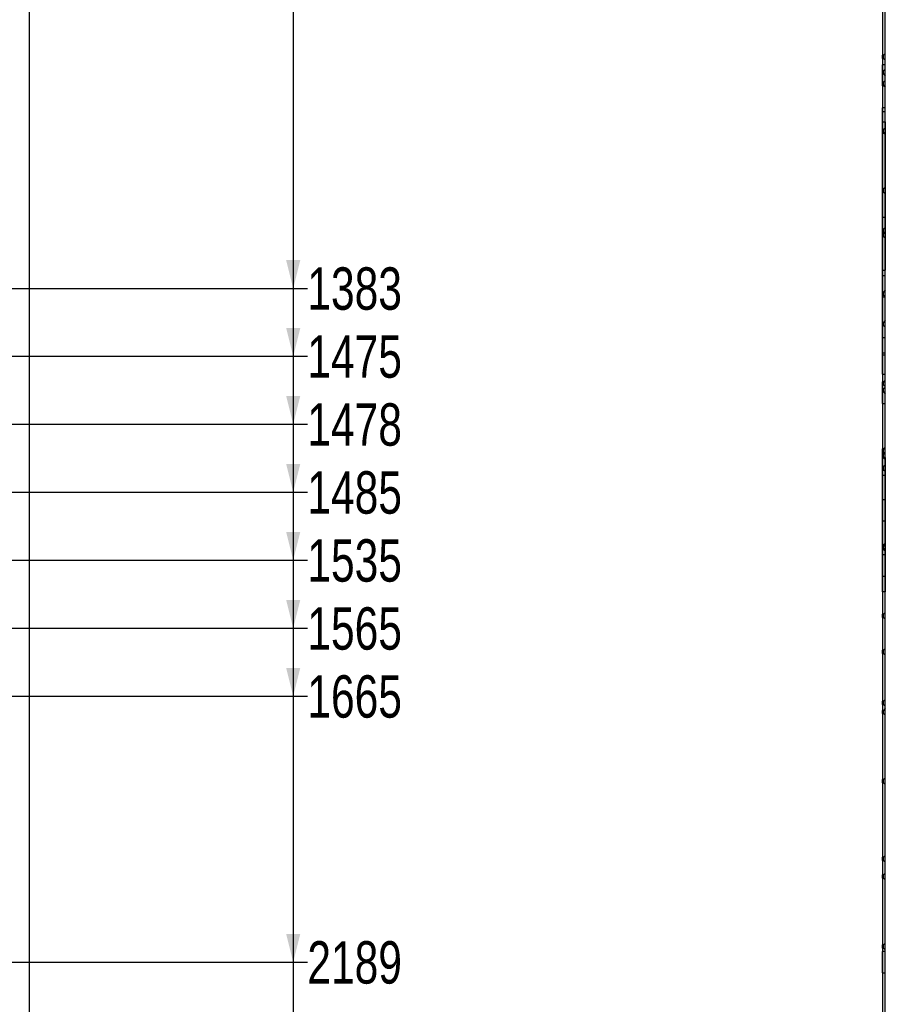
# Model space of a CAD drawing. Header units: millimetres. Extents: x 0 to 841, y 0 to 594.
# Tile 47 of 56: x 548 to 609, y 75 to 144. Entities that reach past the tile are written whole.
import ezdxf

# ---------------------------------------------------------------- set-up
doc = ezdxf.new("R2010")
doc.units = ezdxf.units.MM
doc.layers.add('COTES', color=1, linetype='Continuous')
doc.layers.add('TRAIT-FORT', color=4, linetype='Continuous', lineweight=25)
doc.styles.add('SLDTEXTSTYLE0', font='TXT', dxfattribs={"width": 0.75})
doc.dimstyles.new('SLDDIMSTYLE1', dxfattribs={"dimtxt": 3, "dimasz": 2, "dimexe": 0, "dimexo": 0.0625, "dimgap": 0.75, "dimtad": 0, "dimtih": 1, "dimtoh": 1, "dimdec": 0, "dimlfac": 20, "dimrnd": 1e-09, "dimzin": 12, "dimdsep": 46, "dimtxsty": 'SLDTEXTSTYLE0', "dimsah": 1, "dimcen": 0.09, "dimadec": 0, "dimazin": 3, "dimtfac": 1, "dimtdec": 0, "dimtofl": 0, "dimtmove": 0, "dimatfit": 3, "dimfxl": 1, "dimfrac": 2, "dimtolj": 1, "dimtzin": 12, "dimarcsym": 0})

# ---------------------------------------------------------------- blocks, each defined once
blk = doc.blocks.new('_D_72')
at = {"layer": 'COTES', "color": 1, "transparency": 16777216}
for p, q in [((567.17, 160.48), (567.17, 125.325)), ((457.664, 125.325), (452.664, 117.936)), ((457.664, 125.325), (568.17, 125.325)), ((452.664, 117.936), (432.376, 117.936))]:
    blk.add_line(p, q, dxfattribs=at)
blk.add_solid([(567.17, 125.325), (567.67, 127.325), (566.67, 127.325)], dxfattribs=at)
at = {"layer": 'COTES', "color": 1, "transparency": 16777216, "insert": (568.17, 126.811), "char_height": 3, "attachment_point": 1, "style": 'SLDTEXTSTYLE0'}
blk.add_mtext('1383', dxfattribs=at)
blk = doc.blocks.new('_D_73')
at = {"layer": 'COTES', "color": 1, "transparency": 16777216}
for p, q in [((567.17, 125.325), (567.17, 120.515)), ((459.745, 120.515), (454.745, 113.354)), ((459.745, 120.515), (568.17, 120.515)), ((454.745, 113.354), (451.997, 113.354))]:
    blk.add_line(p, q, dxfattribs=at)
blk.add_solid([(567.17, 120.515), (567.67, 122.515), (566.67, 122.515)], dxfattribs=at)
at = {"layer": 'COTES', "color": 1, "transparency": 16777216, "insert": (568.17, 122.001), "char_height": 3, "attachment_point": 1, "style": 'SLDTEXTSTYLE0'}
blk.add_mtext('1475', dxfattribs=at)
blk = doc.blocks.new('_D_74')
at = {"layer": 'COTES', "color": 1, "transparency": 16777216}
for p, q in [((567.17, 120.515), (567.17, 115.705)), ((499.523, 115.705), (494.523, 113.205)), ((499.523, 115.705), (568.17, 115.705)), ((494.523, 113.205), (455.214, 113.205))]:
    blk.add_line(p, q, dxfattribs=at)
blk.add_solid([(567.17, 115.705), (567.67, 117.705), (566.67, 117.705)], dxfattribs=at)
at = {"layer": 'COTES', "color": 1, "transparency": 16777216, "insert": (568.17, 117.191), "char_height": 3, "attachment_point": 1, "style": 'SLDTEXTSTYLE0'}
blk.add_mtext('1478', dxfattribs=at)
blk = doc.blocks.new('_D_75')
at = {"layer": 'COTES', "color": 1, "transparency": 16777216}
for p, q in [((567.17, 115.705), (567.17, 110.895)), ((457.489, 112.855), (402.805, 112.855)), ((462.489, 110.895), (457.489, 112.855)), ((462.489, 110.895), (568.17, 110.895))]:
    blk.add_line(p, q, dxfattribs=at)
blk.add_solid([(567.17, 110.895), (567.67, 112.895), (566.67, 112.895)], dxfattribs=at)
at = {"layer": 'COTES', "color": 1, "transparency": 16777216, "insert": (568.17, 112.381), "char_height": 3, "attachment_point": 1, "style": 'SLDTEXTSTYLE0'}
blk.add_mtext('1485', dxfattribs=at)
blk = doc.blocks.new('_D_76')
at = {"layer": 'COTES', "color": 1, "transparency": 16777216}
for p, q in [((567.17, 110.895), (567.17, 106.085)), ((458.948, 110.354), (427.997, 110.354)), ((463.948, 106.085), (458.948, 110.354)), ((463.948, 106.085), (568.17, 106.085))]:
    blk.add_line(p, q, dxfattribs=at)
blk.add_solid([(567.17, 106.085), (567.67, 108.085), (566.67, 108.085)], dxfattribs=at)
at = {"layer": 'COTES', "color": 1, "transparency": 16777216, "insert": (568.17, 107.571), "char_height": 3, "attachment_point": 1, "style": 'SLDTEXTSTYLE0'}
blk.add_mtext('1535', dxfattribs=at)
blk = doc.blocks.new('_D_77')
at = {"layer": 'COTES', "color": 1, "transparency": 16777216}
for p, q in [((456.763, 108.854), (451.997, 108.854)), ((461.763, 101.275), (456.763, 108.854)), ((567.17, 106.085), (567.17, 101.275)), ((461.763, 101.275), (568.17, 101.275))]:
    blk.add_line(p, q, dxfattribs=at)
blk.add_solid([(567.17, 101.275), (567.67, 103.275), (566.67, 103.275)], dxfattribs=at)
at = {"layer": 'COTES', "color": 1, "transparency": 16777216, "insert": (568.17, 102.761), "char_height": 3, "attachment_point": 1, "style": 'SLDTEXTSTYLE0'}
blk.add_mtext('1565', dxfattribs=at)
blk = doc.blocks.new('_D_78')
at = {"layer": 'COTES', "color": 1, "transparency": 16777216}
for p, q in [((440.185, 103.854), (427.997, 103.854)), ((445.185, 96.465), (440.185, 103.854)), ((567.17, 101.275), (567.17, 96.465)), ((445.185, 96.465), (568.17, 96.465))]:
    blk.add_line(p, q, dxfattribs=at)
blk.add_solid([(567.17, 96.465), (567.67, 98.465), (566.67, 98.465)], dxfattribs=at)
at = {"layer": 'COTES', "color": 1, "transparency": 16777216, "insert": (568.17, 97.95), "char_height": 3, "attachment_point": 1, "style": 'SLDTEXTSTYLE0'}
blk.add_mtext('1665', dxfattribs=at)
blk = doc.blocks.new('_D_79')
at = {"layer": 'COTES', "color": 1, "transparency": 16777216}
for p, q in [((567.17, 96.465), (567.17, 77.646)), ((440.457, 77.646), (568.17, 77.646))]:
    blk.add_line(p, q, dxfattribs=at)
blk.add_solid([(567.17, 77.646), (567.67, 79.646), (566.67, 79.646)], dxfattribs=at)
at = {"layer": 'COTES', "color": 1, "transparency": 16777216, "insert": (568.17, 79.132), "char_height": 3, "attachment_point": 1, "style": 'SLDTEXTSTYLE0'}
blk.add_mtext('2189', dxfattribs=at)
blk = doc.blocks.new('_D_80')
at = {"layer": 'COTES', "color": 1, "transparency": 16777216}
for p, q in [((567.17, 77.646), (567.17, 69.465)), ((563.17, 69.465), (558.17, 63.854)), ((563.17, 69.465), (568.17, 69.465)), ((558.17, 63.854), (393.497, 63.854))]:
    blk.add_line(p, q, dxfattribs=at)
blk.add_solid([(567.17, 69.465), (567.67, 71.465), (566.67, 71.465)], dxfattribs=at)
at = {"layer": 'COTES', "color": 1, "transparency": 16777216, "insert": (568.17, 70.951), "char_height": 3, "attachment_point": 1, "style": 'SLDTEXTSTYLE0'}
blk.add_mtext('2465', dxfattribs=at)
blk = doc.blocks.new('_D_81')
at = {"layer": 'COTES', "color": 1, "transparency": 16777216}
for p, q in [((567.17, 69.465), (567.17, 61.69)), ((483.33, 61.69), (478.33, 56.854)), ((483.33, 61.69), (568.17, 61.69)), ((478.33, 56.854), (374.247, 56.854))]:
    blk.add_line(p, q, dxfattribs=at)
blk.add_solid([(567.17, 61.69), (567.67, 63.69), (566.67, 63.69)], dxfattribs=at)
at = {"layer": 'COTES', "color": 1, "transparency": 16777216, "insert": (568.17, 63.176), "char_height": 3, "attachment_point": 1, "style": 'SLDTEXTSTYLE0'}
blk.add_mtext('2605', dxfattribs=at)
blk = doc.blocks.new('_D_82')
at = {"layer": 'COTES', "color": 1, "transparency": 16777216}
for p, q in [((567.17, 61.69), (567.17, 55.034)), ((558.17, 56.692), (496.33, 56.692)), ((563.17, 55.034), (558.17, 56.692)), ((563.17, 55.034), (568.17, 55.034))]:
    blk.add_line(p, q, dxfattribs=at)
blk.add_solid([(567.17, 55.034), (567.67, 57.034), (566.67, 57.034)], dxfattribs=at)
at = {"layer": 'COTES', "color": 1, "transparency": 16777216, "insert": (568.17, 56.52), "char_height": 3, "attachment_point": 1, "style": 'SLDTEXTSTYLE0'}
blk.add_mtext('2608', dxfattribs=at)
blk = doc.blocks.new('_D_83')
at = {"layer": 'COTES', "color": 1, "transparency": 16777216}
for p, q in [((567.17, 55.034), (567.17, 50.224)), ((563.17, 50.224), (558.17, 50.054)), ((563.17, 50.224), (568.17, 50.224)), ((558.17, 50.054), (374.247, 50.054))]:
    blk.add_line(p, q, dxfattribs=at)
blk.add_solid([(567.17, 50.224), (567.67, 52.224), (566.67, 52.224)], dxfattribs=at)
at = {"layer": 'COTES', "color": 1, "transparency": 16777216, "insert": (568.17, 51.71), "char_height": 3, "attachment_point": 1, "style": 'SLDTEXTSTYLE0'}
blk.add_mtext('2741', dxfattribs=at)
blk = doc.blocks.new('_D_84')
at = {"layer": 'COTES', "color": 1, "transparency": 16777216}
for p, q in [((567.17, 50.224), (567.17, 45.414)), ((563.17, 45.414), (558.17, 44.383)), ((563.17, 45.414), (568.17, 45.414)), ((558.17, 44.383), (514.96, 44.383))]:
    blk.add_line(p, q, dxfattribs=at)
blk.add_solid([(567.17, 45.414), (567.67, 47.414), (566.67, 47.414)], dxfattribs=at)
at = {"layer": 'COTES', "color": 1, "transparency": 16777216, "insert": (568.17, 46.9), "char_height": 3, "attachment_point": 1, "style": 'SLDTEXTSTYLE0'}
blk.add_mtext('2854', dxfattribs=at)
blk = doc.blocks.new('_D_85')
at = {"layer": 'COTES', "color": 1, "transparency": 16777216}
for p, q in [((567.17, 45.414), (567.17, 40.604)), ((549.497, 40.604), (568.17, 40.604))]:
    blk.add_line(p, q, dxfattribs=at)
blk.add_solid([(567.17, 40.604), (567.67, 42.604), (566.67, 42.604)], dxfattribs=at)
at = {"layer": 'COTES', "color": 1, "transparency": 16777216, "insert": (568.17, 42.09), "char_height": 3, "attachment_point": 1, "style": 'SLDTEXTSTYLE0'}
blk.add_mtext('2930', dxfattribs=at)

msp = doc.modelspace()

# ---------------------------------------------------------------- linework, layer by layer
at = {"layer": 'TRAIT-FORT', "color": 4, "linetype": 'Continuous', "lineweight": 25}
for p, q in [((548.49675, 187.10392), (548.49675, 40.60392)), ((608.86375, 187.10392), (608.86375, 40.60392)), ((609.06375, 40.60392), (609.06375, 187.10392)), ((608.94125, 141.81642), (608.86375, 141.81642)), ((608.94125, 141.81642), (608.86375, 141.81642)), ((608.86375, 141.59142), (608.86375, 141.81642)), ((608.86375, 141.59142), (608.86375, 141.81642)), ((608.86375, 141.59142), (608.94125, 141.59142)), ((608.86375, 141.59142), (608.94125, 141.59142)), ((609.06375, 141.93892), (608.94125, 141.81642)), ((609.06375, 141.93892), (608.94125, 141.81642)), ((608.94125, 141.59142), (608.94125, 141.81642)), ((608.94125, 141.59142), (608.94125, 141.81642)), ((608.94125, 141.59142), (609.06375, 141.46892)), ((608.94125, 141.59142), (609.06375, 141.46892)), ((609.06375, 141.47131), (609.06375, 141.93652)), ((609.06375, 141.47131), (609.06375, 141.93652)), ((609.06375, 141.14367), (608.86375, 141.14367)), ((608.86375, 139.64422), (608.86375, 141.14312)), ((609.06375, 140.83892), (608.94125, 140.71642)), ((609.06375, 140.83892), (608.94125, 140.71642)), ((609.06375, 140.83892), (608.94125, 140.71642)), ((609.06375, 140.83892), (608.94125, 140.71642)), ((609.06375, 139.64422), (609.06375, 141.14312)), ((609.06375, 140.37131), (609.06375, 140.83652)), ((609.06375, 140.37131), (609.06375, 140.83652)), ((609.06375, 140.37131), (609.06375, 140.83652)), ((609.06375, 140.37131), (609.06375, 140.83652)), ((608.94125, 140.71642), (608.86375, 140.71642)), ((608.94125, 140.71642), (608.86375, 140.71642)), ((608.94125, 140.71642), (608.86375, 140.71642)), ((608.94125, 140.71642), (608.86375, 140.71642)), ((608.86375, 140.49142), (608.86375, 140.71642)), ((608.86375, 140.49142), (608.86375, 140.71642)), ((608.86375, 140.49142), (608.86375, 140.71642)), ((608.86375, 140.49142), (608.86375, 140.71642)), ((608.86375, 140.49142), (608.94125, 140.49142)), ((608.86375, 140.49142), (608.94125, 140.49142)), ((608.86375, 140.49142), (608.94125, 140.49142)), ((608.86375, 140.49142), (608.94125, 140.49142)), ((608.94125, 140.49142), (608.94125, 140.71642)), ((608.94125, 140.49142), (608.94125, 140.71642)), ((608.94125, 140.49142), (608.94125, 140.71642)), ((608.94125, 140.49142), (608.94125, 140.71642)), ((608.94125, 140.49142), (609.06375, 140.36892)), ((608.94125, 140.49142), (609.06375, 140.36892)), ((608.94125, 140.49142), (609.06375, 140.36892)), ((608.94125, 140.49142), (609.06375, 140.36892)), ((609.06375, 140.03892), (608.94125, 139.91642)), ((609.06375, 140.03892), (608.94125, 139.91642)), ((609.06375, 140.03892), (608.94125, 139.91642)), ((609.06375, 140.03892), (608.94125, 139.91642)), ((609.06375, 139.57131), (609.06375, 140.03652)), ((609.06375, 139.57131), (609.06375, 140.03652)), ((609.06375, 139.57131), (609.06375, 140.03652)), ((609.06375, 139.57131), (609.06375, 140.03652)), ((608.94125, 139.91642), (608.86375, 139.91642)), ((608.94125, 139.91642), (608.86375, 139.91642)), ((608.94125, 139.91642), (608.86375, 139.91642)), ((608.94125, 139.91642), (608.86375, 139.91642)), ((608.86375, 139.69142), (608.86375, 139.91642)), ((608.86375, 139.69142), (608.86375, 139.91642)), ((608.86375, 139.69142), (608.86375, 139.91642)), ((608.86375, 139.69142), (608.86375, 139.91642)), ((608.86375, 139.69142), (608.94125, 139.69142)), ((608.86375, 139.69142), (608.94125, 139.69142)), ((608.86375, 139.69142), (608.94125, 139.69142)), ((608.86375, 139.69142), (608.94125, 139.69142)), ((608.86375, 139.64367), (609.06375, 139.64367)), ((608.94125, 139.69142), (608.94125, 139.91642)), ((608.94125, 139.69142), (608.94125, 139.91642)), ((608.94125, 139.69142), (608.94125, 139.91642)), ((608.94125, 139.69142), (608.94125, 139.91642)), ((608.94125, 139.69142), (609.06375, 139.56892)), ((608.94125, 139.69142), (609.06375, 139.56892)), ((608.94125, 139.69142), (609.06375, 139.56892)), ((608.94125, 139.69142), (609.06375, 139.56892)), ((608.86375, 120.60392), (608.86375, 138.10392)), ((609.06375, 138.10392), (608.86375, 138.10392)), ((609.06375, 120.60392), (609.06375, 138.10392)), ((609.06375, 137.80862), (608.86375, 137.80862)), ((608.86375, 136.30917), (608.86375, 137.80807)), ((609.06375, 136.30917), (609.06375, 137.80807)), ((608.86375, 137.10392), (608.86375, 126.60392)), ((608.86375, 137.10392), (609.06375, 137.10392)), ((608.94125, 136.56642), (608.86375, 136.56642)), ((608.94125, 136.56642), (608.86375, 136.56642)), ((608.94125, 136.56642), (608.86375, 136.56642)), ((608.94125, 136.56642), (608.86375, 136.56642)), ((608.86375, 136.34142), (608.86375, 136.56642)), ((608.86375, 136.34142), (608.86375, 136.56642)), ((608.86375, 136.34142), (608.86375, 136.56642)), ((608.86375, 136.34142), (608.86375, 136.56642)), ((609.06375, 136.68892), (608.94125, 136.56642)), ((609.06375, 136.68892), (608.94125, 136.56642)), ((609.06375, 136.68892), (608.94125, 136.56642)), ((609.06375, 136.68892), (608.94125, 136.56642)), ((608.94125, 136.34142), (608.94125, 136.56642)), ((608.94125, 136.34142), (608.94125, 136.56642)), ((608.94125, 136.34142), (608.94125, 136.56642)), ((608.94125, 136.34142), (608.94125, 136.56642)), ((609.06375, 137.10392), (609.06375, 126.60392)), ((609.06375, 136.22131), (609.06375, 136.68652)), ((609.06375, 136.22131), (609.06375, 136.68652)), ((609.06375, 136.22131), (609.06375, 136.68652)), ((609.06375, 136.22131), (609.06375, 136.68652)), ((608.86375, 136.34142), (608.94125, 136.34142)), ((608.86375, 136.34142), (608.94125, 136.34142)), ((608.86375, 136.34142), (608.94125, 136.34142)), ((608.86375, 136.34142), (608.94125, 136.34142)), ((608.86375, 136.30862), (609.06375, 136.30862)), ((608.94125, 136.34142), (609.06375, 136.21892)), ((608.94125, 136.34142), (609.06375, 136.21892)), ((608.94125, 136.34142), (609.06375, 136.21892)), ((608.94125, 136.34142), (609.06375, 136.21892)), ((609.06375, 132.48892), (608.94125, 132.36642)), ((609.06375, 132.48892), (608.94125, 132.36642)), ((609.06375, 132.02131), (609.06375, 132.48652)), ((609.06375, 132.02131), (609.06375, 132.48652)), ((608.94125, 132.36642), (608.86375, 132.36642)), ((608.94125, 132.36642), (608.86375, 132.36642)), ((608.86375, 132.14142), (608.86375, 132.36642)), ((608.86375, 132.14142), (608.86375, 132.36642)), ((608.86375, 132.14142), (608.94125, 132.14142)), ((608.86375, 132.14142), (608.94125, 132.14142)), ((608.94125, 132.14142), (608.94125, 132.36642)), ((608.94125, 132.14142), (608.94125, 132.36642)), ((608.94125, 132.14142), (609.06375, 132.01892)), ((608.94125, 132.14142), (609.06375, 132.01892)), ((608.86375, 130.35392), (608.86375, 121.85392)), ((608.86375, 130.35392), (609.06375, 130.35392)), ((609.06375, 121.85392), (609.06375, 130.35392)), ((609.06375, 129.63892), (608.94125, 129.51642)), ((609.06375, 129.63892), (608.94125, 129.51642)), ((609.06375, 129.63892), (608.94125, 129.51642)), ((609.06375, 129.63892), (608.94125, 129.51642)), ((609.06375, 129.17131), (609.06375, 129.63652)), ((609.06375, 129.17131), (609.06375, 129.63652)), ((609.06375, 129.17131), (609.06375, 129.63652)), ((609.06375, 129.17131), (609.06375, 129.63652)), ((608.94125, 129.51642), (608.86375, 129.51642)), ((608.94125, 129.51642), (608.86375, 129.51642)), ((608.94125, 129.51642), (608.86375, 129.51642)), ((608.94125, 129.51642), (608.86375, 129.51642)), ((608.86375, 129.29142), (608.86375, 129.51642)), ((608.86375, 129.29142), (608.86375, 129.51642)), ((608.86375, 129.29142), (608.86375, 129.51642)), ((608.86375, 129.29142), (608.86375, 129.51642)), ((608.86375, 129.29142), (608.94125, 129.29142)), ((608.86375, 129.29142), (608.94125, 129.29142)), ((608.86375, 129.29142), (608.94125, 129.29142)), ((608.86375, 129.29142), (608.94125, 129.29142)), ((608.94125, 129.21642), (608.86375, 129.21642)), ((608.94125, 129.21642), (608.86375, 129.21642)), ((608.86375, 128.99142), (608.86375, 129.21642)), ((608.86375, 128.99142), (608.86375, 129.21642)), ((608.86375, 128.99142), (608.94125, 128.99142)), ((608.86375, 128.99142), (608.94125, 128.99142)), ((608.94125, 129.29142), (608.94125, 129.51642)), ((608.94125, 129.29142), (608.94125, 129.51642)), ((608.94125, 129.29142), (608.94125, 129.51642)), ((608.94125, 129.29142), (608.94125, 129.51642)), ((609.06375, 129.33892), (608.94125, 129.21642)), ((609.06375, 129.33892), (608.94125, 129.21642)), ((608.94125, 129.29142), (609.06375, 129.16892)), ((608.94125, 129.29142), (609.06375, 129.16892)), ((608.94125, 129.29142), (609.06375, 129.16892)), ((608.94125, 129.29142), (609.06375, 129.16892)), ((608.94125, 128.99142), (608.94125, 129.21642)), ((608.94125, 128.99142), (608.94125, 129.21642)), ((608.94125, 128.99142), (609.06375, 128.86892)), ((608.94125, 128.99142), (609.06375, 128.86892)), ((609.06375, 128.87131), (609.06375, 129.33652)), ((609.06375, 128.87131), (609.06375, 129.33652)), ((608.86375, 126.60392), (609.06375, 126.60392)), ((609.06375, 126.22004), (608.86375, 126.22004)), ((608.86375, 124.7206), (608.86375, 126.21949)), ((609.06375, 124.7206), (609.06375, 126.21949)), ((608.94125, 125.06642), (608.86375, 125.06642)), ((608.94125, 125.06642), (608.86375, 125.06642)), ((608.94125, 125.06642), (608.86375, 125.06642)), ((608.94125, 125.06642), (608.86375, 125.06642)), ((608.86375, 124.84142), (608.86375, 125.06642)), ((608.86375, 124.84142), (608.86375, 125.06642)), ((608.86375, 124.84142), (608.86375, 125.06642)), ((608.86375, 124.84142), (608.86375, 125.06642)), ((608.86375, 124.84142), (608.94125, 124.84142)), ((608.86375, 124.84142), (608.94125, 124.84142)), ((608.86375, 124.84142), (608.94125, 124.84142)), ((608.86375, 124.84142), (608.94125, 124.84142)), ((608.86375, 124.72004), (609.06375, 124.72004)), ((609.06375, 125.18892), (608.94125, 125.06642)), ((609.06375, 125.18892), (608.94125, 125.06642)), ((609.06375, 125.18892), (608.94125, 125.06642)), ((609.06375, 125.18892), (608.94125, 125.06642)), ((608.94125, 124.84142), (608.94125, 125.06642)), ((608.94125, 124.84142), (608.94125, 125.06642)), ((608.94125, 124.84142), (608.94125, 125.06642)), ((608.94125, 124.84142), (608.94125, 125.06642)), ((608.94125, 124.84142), (609.06375, 124.71892)), ((608.94125, 124.84142), (609.06375, 124.71892)), ((608.94125, 124.84142), (609.06375, 124.71892)), ((608.94125, 124.84142), (609.06375, 124.71892)), ((609.06375, 124.72131), (609.06375, 125.18652)), ((609.06375, 124.72131), (609.06375, 125.18652)), ((609.06375, 124.72131), (609.06375, 125.18652)), ((609.06375, 124.72131), (609.06375, 125.18652)), ((608.94125, 122.91642), (608.86375, 122.91642)), ((608.94125, 122.91642), (608.86375, 122.91642)), ((608.86375, 122.69142), (608.86375, 122.91642)), ((608.86375, 122.69142), (608.86375, 122.91642)), ((608.86375, 122.69142), (608.94125, 122.69142)), ((608.86375, 122.69142), (608.94125, 122.69142)), ((609.06375, 123.03892), (608.94125, 122.91642)), ((609.06375, 123.03892), (608.94125, 122.91642)), ((608.94125, 122.69142), (608.94125, 122.91642)), ((608.94125, 122.69142), (608.94125, 122.91642)), ((608.94125, 122.69142), (609.06375, 122.56892)), ((608.94125, 122.69142), (609.06375, 122.56892)), ((609.06375, 122.57131), (609.06375, 123.03652)), ((609.06375, 122.57131), (609.06375, 123.03652)), ((608.86375, 121.85392), (609.06375, 121.85392)), ((609.06375, 120.74831), (608.86375, 120.74831)), ((609.06375, 120.74831), (608.86375, 120.74831)), ((608.86375, 119.24886), (608.86375, 120.74776)), ((608.86375, 119.24886), (608.86375, 120.74776)), ((609.06375, 120.60392), (608.86375, 120.60392)), ((609.06375, 119.24886), (609.06375, 120.74776)), ((609.06375, 119.24886), (609.06375, 120.74776)), ((608.86375, 119.24831), (609.06375, 119.24831)), ((608.86375, 119.24831), (609.06375, 119.24831)), ((608.94125, 118.71642), (608.86375, 118.71642)), ((608.94125, 118.71642), (608.86375, 118.71642)), ((608.86375, 118.49142), (608.86375, 118.71642)), ((608.86375, 118.49142), (608.86375, 118.71642)), ((609.06375, 118.6859), (608.86375, 118.6859)), ((609.06375, 118.6859), (608.86375, 118.6859)), ((608.86375, 117.18645), (608.86375, 118.68535)), ((608.86375, 117.18645), (608.86375, 118.68535)), ((608.86375, 118.49142), (608.94125, 118.49142)), ((608.86375, 118.49142), (608.94125, 118.49142)), ((609.06375, 118.83892), (608.94125, 118.71642)), ((609.06375, 118.83892), (608.94125, 118.71642)), ((608.94125, 118.49142), (608.94125, 118.71642)), ((608.94125, 118.49142), (608.94125, 118.71642)), ((608.94125, 118.49142), (609.06375, 118.36892)), ((608.94125, 118.49142), (609.06375, 118.36892)), ((609.06375, 118.37131), (609.06375, 118.83652)), ((609.06375, 118.37131), (609.06375, 118.83652)), ((609.06375, 117.18645), (609.06375, 118.68535)), ((609.06375, 117.18645), (609.06375, 118.68535)), ((608.94125, 118.21642), (608.86375, 118.21642)), ((608.94125, 118.21642), (608.86375, 118.21642)), ((608.94125, 118.21642), (608.86375, 118.21642)), ((608.94125, 118.21642), (608.86375, 118.21642)), ((608.94125, 118.21642), (608.86375, 118.21642)), ((608.94125, 118.21642), (608.86375, 118.21642)), ((608.94125, 118.21642), (608.86375, 118.21642)), ((608.86375, 117.99142), (608.86375, 118.21642)), ((608.86375, 117.99142), (608.86375, 118.21642)), ((608.86375, 117.99142), (608.86375, 118.21642)), ((608.86375, 117.99142), (608.86375, 118.21642)), ((608.86375, 117.99142), (608.86375, 118.21642)), ((608.86375, 117.99142), (608.86375, 118.21642)), ((608.86375, 117.99142), (608.86375, 118.21642)), ((608.86375, 117.99142), (608.94125, 117.99142)), ((608.86375, 117.99142), (608.94125, 117.99142)), ((608.86375, 117.99142), (608.94125, 117.99142)), ((608.86375, 117.99142), (608.94125, 117.99142)), ((608.86375, 117.99142), (608.94125, 117.99142)), ((608.86375, 117.99142), (608.94125, 117.99142)), ((608.86375, 117.99142), (608.94125, 117.99142)), ((609.06375, 118.33892), (608.94125, 118.21642)), ((609.06375, 118.33892), (608.94125, 118.21642)), ((609.06375, 118.33892), (608.94125, 118.21642)), ((609.06375, 118.33892), (608.94125, 118.21642)), ((609.06375, 118.33892), (608.94125, 118.21642)), ((609.06375, 118.33892), (608.94125, 118.21642)), ((609.06375, 118.33892), (608.94125, 118.21642)), ((608.94125, 117.99142), (608.94125, 118.21642)), ((608.94125, 117.99142), (608.94125, 118.21642)), ((608.94125, 117.99142), (608.94125, 118.21642)), ((608.94125, 117.99142), (608.94125, 118.21642)), ((608.94125, 117.99142), (608.94125, 118.21642)), ((608.94125, 117.99142), (608.94125, 118.21642)), ((608.94125, 117.99142), (608.94125, 118.21642)), ((608.94125, 117.99142), (609.06375, 117.86892)), ((608.94125, 117.99142), (609.06375, 117.86892)), ((608.94125, 117.99142), (609.06375, 117.86892)), ((608.94125, 117.99142), (609.06375, 117.86892)), ((608.94125, 117.99142), (609.06375, 117.86892)), ((608.94125, 117.99142), (609.06375, 117.86892)), ((608.94125, 117.99142), (609.06375, 117.86892)), ((609.06375, 117.87131), (609.06375, 118.33652)), ((609.06375, 117.87131), (609.06375, 118.33652)), ((609.06375, 117.87131), (609.06375, 118.33652)), ((609.06375, 117.87131), (609.06375, 118.33652)), ((609.06375, 117.87131), (609.06375, 118.33652)), ((609.06375, 117.87131), (609.06375, 118.33652)), ((609.06375, 117.87131), (609.06375, 118.33652)), ((608.86375, 117.1859), (609.06375, 117.1859)), ((608.86375, 117.1859), (609.06375, 117.1859)), ((608.94125, 113.96642), (608.86375, 113.96642)), ((608.86375, 113.74142), (608.86375, 113.96642)), ((609.06375, 113.95532), (608.86375, 113.95532)), ((609.06375, 113.95532), (608.86375, 113.95532)), ((608.86375, 112.45587), (608.86375, 113.95477)), ((608.86375, 112.45587), (608.86375, 113.95477)), ((608.86375, 113.74142), (608.94125, 113.74142)), ((609.06375, 113.60479), (608.86375, 113.60479)), ((609.06375, 113.60479), (608.86375, 113.60479)), ((609.06375, 113.60479), (608.86375, 113.60479)), ((609.06375, 113.60479), (608.86375, 113.60479)), ((609.06375, 113.60479), (608.86375, 113.60479)), ((609.06375, 113.60479), (608.86375, 113.60479)), ((608.86375, 112.10534), (608.86375, 113.60424)), ((608.86375, 112.10534), (608.86375, 113.60424)), ((608.86375, 112.10534), (608.86375, 113.60424)), ((608.86375, 112.10534), (608.86375, 113.60424)), ((608.86375, 112.10534), (608.86375, 113.60424)), ((608.86375, 112.10534), (608.86375, 113.60424)), ((608.94125, 113.56642), (608.86375, 113.56642)), ((608.94125, 113.56642), (608.86375, 113.56642)), ((608.94125, 113.56642), (608.86375, 113.56642)), ((608.94125, 113.56642), (608.86375, 113.56642)), ((608.94125, 113.56642), (608.86375, 113.56642)), ((608.94125, 113.56642), (608.86375, 113.56642)), ((608.94125, 113.56642), (608.86375, 113.56642)), ((608.94125, 113.56642), (608.86375, 113.56642)), ((608.94125, 113.56642), (608.86375, 113.56642)), ((608.94125, 113.56642), (608.86375, 113.56642)), ((608.86375, 113.34142), (608.86375, 113.56642)), ((608.86375, 113.34142), (608.86375, 113.56642)), ((608.86375, 113.34142), (608.86375, 113.56642)), ((608.86375, 113.34142), (608.86375, 113.56642)), ((608.86375, 113.34142), (608.86375, 113.56642)), ((608.86375, 113.34142), (608.86375, 113.56642)), ((608.86375, 113.34142), (608.86375, 113.56642)), ((608.86375, 113.34142), (608.86375, 113.56642)), ((608.86375, 113.34142), (608.86375, 113.56642)), ((608.86375, 113.34142), (608.86375, 113.56642)), ((609.06375, 114.08892), (608.94125, 113.96642)), ((608.94125, 113.74142), (608.94125, 113.96642)), ((608.94125, 113.74142), (609.06375, 113.61892)), ((609.06375, 113.68892), (608.94125, 113.56642)), ((609.06375, 113.68892), (608.94125, 113.56642)), ((609.06375, 113.68892), (608.94125, 113.56642)), ((609.06375, 113.68892), (608.94125, 113.56642)), ((609.06375, 113.68892), (608.94125, 113.56642)), ((609.06375, 113.68892), (608.94125, 113.56642)), ((609.06375, 113.68892), (608.94125, 113.56642)), ((609.06375, 113.68892), (608.94125, 113.56642)), ((609.06375, 113.68892), (608.94125, 113.56642)), ((609.06375, 113.68892), (608.94125, 113.56642)), ((608.94125, 113.34142), (608.94125, 113.56642)), ((608.94125, 113.34142), (608.94125, 113.56642)), ((608.94125, 113.34142), (608.94125, 113.56642)), ((608.94125, 113.34142), (608.94125, 113.56642)), ((608.94125, 113.34142), (608.94125, 113.56642)), ((608.94125, 113.34142), (608.94125, 113.56642)), ((608.94125, 113.34142), (608.94125, 113.56642)), ((608.94125, 113.34142), (608.94125, 113.56642)), ((608.94125, 113.34142), (608.94125, 113.56642)), ((608.94125, 113.34142), (608.94125, 113.56642)), ((609.06375, 113.62131), (609.06375, 114.08652)), ((609.06375, 112.45587), (609.06375, 113.95477)), ((609.06375, 112.45587), (609.06375, 113.95477)), ((609.06375, 113.22131), (609.06375, 113.68652)), ((609.06375, 113.22131), (609.06375, 113.68652)), ((609.06375, 113.22131), (609.06375, 113.68652)), ((609.06375, 113.22131), (609.06375, 113.68652)), ((609.06375, 113.22131), (609.06375, 113.68652)), ((609.06375, 113.22131), (609.06375, 113.68652)), ((609.06375, 113.22131), (609.06375, 113.68652)), ((609.06375, 113.22131), (609.06375, 113.68652)), ((609.06375, 113.22131), (609.06375, 113.68652)), ((609.06375, 113.22131), (609.06375, 113.68652)), ((609.06375, 112.10534), (609.06375, 113.60424)), ((609.06375, 112.10534), (609.06375, 113.60424)), ((609.06375, 112.10534), (609.06375, 113.60424)), ((609.06375, 112.10534), (609.06375, 113.60424)), ((609.06375, 112.10534), (609.06375, 113.60424)), ((609.06375, 112.10534), (609.06375, 113.60424)), ((609.06375, 113.35392), (608.86375, 113.35392)), ((608.86375, 108.85392), (608.86375, 113.35392)), ((608.86375, 113.34142), (608.94125, 113.34142)), ((608.86375, 113.34142), (608.94125, 113.34142)), ((608.86375, 113.34142), (608.94125, 113.34142)), ((608.86375, 113.34142), (608.94125, 113.34142)), ((608.86375, 113.34142), (608.94125, 113.34142)), ((608.86375, 113.34142), (608.94125, 113.34142)), ((608.86375, 113.34142), (608.94125, 113.34142)), ((608.86375, 113.34142), (608.94125, 113.34142)), ((608.86375, 113.34142), (608.94125, 113.34142)), ((608.86375, 113.34142), (608.94125, 113.34142)), ((608.94125, 113.34142), (609.06375, 113.21892)), ((608.94125, 113.34142), (609.06375, 113.21892)), ((608.94125, 113.34142), (609.06375, 113.21892)), ((608.94125, 113.34142), (609.06375, 113.21892)), ((608.94125, 113.34142), (609.06375, 113.21892)), ((608.94125, 113.34142), (609.06375, 113.21892)), ((608.94125, 113.34142), (609.06375, 113.21892)), ((608.94125, 113.34142), (609.06375, 113.21892)), ((608.94125, 113.34142), (609.06375, 113.21892)), ((608.94125, 113.34142), (609.06375, 113.21892)), ((609.06375, 113.35392), (609.06375, 108.85392)), ((608.94125, 112.71642), (608.86375, 112.71642)), ((608.94125, 112.71642), (608.86375, 112.71642)), ((608.94125, 112.71642), (608.86375, 112.71642)), ((608.94125, 112.71642), (608.86375, 112.71642)), ((608.86375, 112.49142), (608.86375, 112.71642)), ((608.86375, 112.49142), (608.86375, 112.71642)), ((608.86375, 112.49142), (608.86375, 112.71642)), ((608.86375, 112.49142), (608.86375, 112.71642)), ((608.86375, 112.49142), (608.94125, 112.49142)), ((608.86375, 112.49142), (608.94125, 112.49142)), ((608.86375, 112.49142), (608.94125, 112.49142)), ((608.86375, 112.49142), (608.94125, 112.49142)), ((608.86375, 112.45532), (609.06375, 112.45532)), ((608.86375, 112.45532), (609.06375, 112.45532)), ((609.06375, 112.83892), (608.94125, 112.71642)), ((609.06375, 112.83892), (608.94125, 112.71642)), ((609.06375, 112.83892), (608.94125, 112.71642)), ((609.06375, 112.83892), (608.94125, 112.71642)), ((608.94125, 112.49142), (608.94125, 112.71642)), ((608.94125, 112.49142), (608.94125, 112.71642)), ((608.94125, 112.49142), (608.94125, 112.71642)), ((608.94125, 112.49142), (608.94125, 112.71642)), ((608.94125, 112.49142), (609.06375, 112.36892)), ((608.94125, 112.49142), (609.06375, 112.36892)), ((608.94125, 112.49142), (609.06375, 112.36892)), ((608.94125, 112.49142), (609.06375, 112.36892)), ((609.06375, 112.37131), (609.06375, 112.83652)), ((609.06375, 112.37131), (609.06375, 112.83652)), ((609.06375, 112.37131), (609.06375, 112.83652)), ((609.06375, 112.37131), (609.06375, 112.83652)), ((608.86375, 112.10479), (609.06375, 112.10479)), ((608.86375, 112.10479), (609.06375, 112.10479)), ((608.86375, 112.10479), (609.06375, 112.10479)), ((608.86375, 112.10479), (609.06375, 112.10479)), ((608.86375, 112.10479), (609.06375, 112.10479)), ((608.86375, 112.10479), (609.06375, 112.10479)), ((609.06375, 110.35392), (608.86375, 110.35392)), ((608.86375, 103.85392), (608.86375, 110.35392)), ((609.06375, 110.35392), (609.06375, 103.85392)), ((609.06375, 108.85392), (608.86375, 108.85392)), ((609.06375, 107.28892), (608.94125, 107.16642)), ((609.06375, 107.28892), (608.94125, 107.16642)), ((609.06375, 107.28892), (608.94125, 107.16642)), ((609.06375, 107.28892), (608.94125, 107.16642)), ((609.06375, 106.82131), (609.06375, 107.28652)), ((609.06375, 106.82131), (609.06375, 107.28652)), ((609.06375, 106.82131), (609.06375, 107.28652)), ((609.06375, 106.82131), (609.06375, 107.28652)), ((608.94125, 107.16642), (608.86375, 107.16642)), ((608.94125, 107.16642), (608.86375, 107.16642)), ((608.94125, 107.16642), (608.86375, 107.16642)), ((608.94125, 107.16642), (608.86375, 107.16642)), ((608.86375, 106.94142), (608.86375, 107.16642)), ((608.86375, 106.94142), (608.86375, 107.16642)), ((608.86375, 106.94142), (608.86375, 107.16642)), ((608.86375, 106.94142), (608.86375, 107.16642)), ((608.94125, 107.06642), (608.86375, 107.06642)), ((608.94125, 107.06642), (608.86375, 107.06642)), ((608.86375, 106.84142), (608.86375, 107.06642)), ((608.86375, 106.84142), (608.86375, 107.06642)), ((608.86375, 106.94142), (608.94125, 106.94142)), ((608.86375, 106.94142), (608.94125, 106.94142)), ((608.86375, 106.94142), (608.94125, 106.94142)), ((608.86375, 106.94142), (608.94125, 106.94142)), ((608.86375, 106.84142), (608.94125, 106.84142)), ((608.86375, 106.84142), (608.94125, 106.84142)), ((609.06375, 107.18892), (608.94125, 107.06642)), ((609.06375, 107.18892), (608.94125, 107.06642)), ((608.94125, 106.94142), (608.94125, 107.16642)), ((608.94125, 106.94142), (608.94125, 107.16642)), ((608.94125, 106.94142), (608.94125, 107.16642)), ((608.94125, 106.94142), (608.94125, 107.16642)), ((608.94125, 106.84142), (608.94125, 107.06642)), ((608.94125, 106.84142), (608.94125, 107.06642)), ((608.94125, 106.94142), (609.06375, 106.81892)), ((608.94125, 106.94142), (609.06375, 106.81892)), ((608.94125, 106.94142), (609.06375, 106.81892)), ((608.94125, 106.94142), (609.06375, 106.81892)), ((608.94125, 106.84142), (609.06375, 106.71892)), ((608.94125, 106.84142), (609.06375, 106.71892)), ((609.06375, 106.72131), (609.06375, 107.18652)), ((609.06375, 106.72131), (609.06375, 107.18652)), ((609.06375, 106.46128), (608.86375, 106.46128)), ((609.06375, 106.46128), (608.86375, 106.46128)), ((608.86375, 104.96183), (608.86375, 106.46073)), ((608.86375, 104.96183), (608.86375, 106.46073)), ((609.06375, 104.96183), (609.06375, 106.46073)), ((609.06375, 104.96183), (609.06375, 106.46073)), ((608.86375, 104.96128), (609.06375, 104.96128)), ((608.86375, 104.96128), (609.06375, 104.96128)), ((609.06375, 103.85392), (608.86375, 103.85392)), ((608.94125, 102.26642), (608.86375, 102.26642)), ((608.94125, 102.26642), (608.86375, 102.26642)), ((608.94125, 102.26642), (608.86375, 102.26642)), ((608.94125, 102.26642), (608.86375, 102.26642)), ((608.94125, 102.26642), (608.86375, 102.26642)), ((608.94125, 102.26642), (608.86375, 102.26642)), ((608.86375, 102.04142), (608.86375, 102.26642)), ((608.86375, 102.04142), (608.86375, 102.26642)), ((608.86375, 102.04142), (608.86375, 102.26642)), ((608.86375, 102.04142), (608.86375, 102.26642)), ((608.86375, 102.04142), (608.86375, 102.26642)), ((608.86375, 102.04142), (608.86375, 102.26642)), ((608.86375, 102.04142), (608.94125, 102.04142)), ((608.86375, 102.04142), (608.94125, 102.04142)), ((608.86375, 102.04142), (608.94125, 102.04142)), ((608.86375, 102.04142), (608.94125, 102.04142)), ((608.86375, 102.04142), (608.94125, 102.04142)), ((608.86375, 102.04142), (608.94125, 102.04142)), ((609.06375, 102.38892), (608.94125, 102.26642)), ((609.06375, 102.38892), (608.94125, 102.26642)), ((609.06375, 102.38892), (608.94125, 102.26642)), ((609.06375, 102.38892), (608.94125, 102.26642)), ((609.06375, 102.38892), (608.94125, 102.26642)), ((609.06375, 102.38892), (608.94125, 102.26642)), ((608.94125, 102.04142), (608.94125, 102.26642)), ((608.94125, 102.04142), (608.94125, 102.26642)), ((608.94125, 102.04142), (608.94125, 102.26642)), ((608.94125, 102.04142), (608.94125, 102.26642)), ((608.94125, 102.04142), (608.94125, 102.26642)), ((608.94125, 102.04142), (608.94125, 102.26642)), ((608.94125, 102.04142), (609.06375, 101.91892)), ((608.94125, 102.04142), (609.06375, 101.91892)), ((608.94125, 102.04142), (609.06375, 101.91892)), ((608.94125, 102.04142), (609.06375, 101.91892)), ((608.94125, 102.04142), (609.06375, 101.91892)), ((608.94125, 102.04142), (609.06375, 101.91892)), ((609.06375, 101.92131), (609.06375, 102.38652)), ((609.06375, 101.92131), (609.06375, 102.38652)), ((609.06375, 101.92131), (609.06375, 102.38652)), ((609.06375, 101.92131), (609.06375, 102.38652)), ((609.06375, 101.92131), (609.06375, 102.38652)), ((609.06375, 101.92131), (609.06375, 102.38652)), ((608.94125, 99.71642), (608.86375, 99.71642)), ((608.94125, 99.71642), (608.86375, 99.71642)), ((608.94125, 99.71642), (608.86375, 99.71642)), ((608.94125, 99.71642), (608.86375, 99.71642)), ((608.94125, 99.71642), (608.86375, 99.71642)), ((608.94125, 99.71642), (608.86375, 99.71642)), ((608.86375, 99.49142), (608.86375, 99.71642)), ((608.86375, 99.49142), (608.86375, 99.71642)), ((608.86375, 99.49142), (608.86375, 99.71642)), ((608.86375, 99.49142), (608.86375, 99.71642)), ((608.86375, 99.49142), (608.86375, 99.71642)), ((608.86375, 99.49142), (608.86375, 99.71642)), ((609.06375, 99.83892), (608.94125, 99.71642)), ((609.06375, 99.83892), (608.94125, 99.71642)), ((609.06375, 99.83892), (608.94125, 99.71642)), ((609.06375, 99.83892), (608.94125, 99.71642)), ((609.06375, 99.83892), (608.94125, 99.71642)), ((609.06375, 99.83892), (608.94125, 99.71642)), ((608.94125, 99.49142), (608.94125, 99.71642)), ((608.94125, 99.49142), (608.94125, 99.71642)), ((608.94125, 99.49142), (608.94125, 99.71642)), ((608.94125, 99.49142), (608.94125, 99.71642)), ((608.94125, 99.49142), (608.94125, 99.71642)), ((608.94125, 99.49142), (608.94125, 99.71642)), ((609.06375, 99.37131), (609.06375, 99.83652)), ((609.06375, 99.37131), (609.06375, 99.83652)), ((609.06375, 99.37131), (609.06375, 99.83652)), ((609.06375, 99.37131), (609.06375, 99.83652)), ((609.06375, 99.37131), (609.06375, 99.83652)), ((609.06375, 99.37131), (609.06375, 99.83652)), ((608.86375, 99.49142), (608.94125, 99.49142)), ((608.86375, 99.49142), (608.94125, 99.49142)), ((608.86375, 99.49142), (608.94125, 99.49142)), ((608.86375, 99.49142), (608.94125, 99.49142)), ((608.86375, 99.49142), (608.94125, 99.49142)), ((608.86375, 99.49142), (608.94125, 99.49142)), ((608.94125, 99.49142), (609.06375, 99.36892)), ((608.94125, 99.49142), (609.06375, 99.36892)), ((608.94125, 99.49142), (609.06375, 99.36892)), ((608.94125, 99.49142), (609.06375, 99.36892)), ((608.94125, 99.49142), (609.06375, 99.36892)), ((608.94125, 99.49142), (609.06375, 99.36892)), ((609.06375, 96.23892), (608.94125, 96.11642)), ((609.06375, 96.23892), (608.94125, 96.11642)), ((609.06375, 95.77131), (609.06375, 96.23652)), ((609.06375, 95.77131), (609.06375, 96.23652)), ((608.94125, 96.11642), (608.86375, 96.11642)), ((608.94125, 96.11642), (608.86375, 96.11642)), ((608.86375, 95.89142), (608.86375, 96.11642)), ((608.86375, 95.89142), (608.86375, 96.11642)), ((608.86375, 95.89142), (608.94125, 95.89142)), ((608.86375, 95.89142), (608.94125, 95.89142)), ((608.94125, 95.46642), (608.86375, 95.46642)), ((608.94125, 95.46642), (608.86375, 95.46642)), ((608.86375, 95.24142), (608.86375, 95.46642)), ((608.86375, 95.24142), (608.86375, 95.46642)), ((608.94125, 95.89142), (608.94125, 96.11642)), ((608.94125, 95.89142), (608.94125, 96.11642)), ((608.94125, 95.89142), (609.06375, 95.76892)), ((608.94125, 95.89142), (609.06375, 95.76892)), ((609.06375, 95.58892), (608.94125, 95.46642)), ((609.06375, 95.58892), (608.94125, 95.46642)), ((608.94125, 95.24142), (608.94125, 95.46642)), ((608.94125, 95.24142), (608.94125, 95.46642)), ((609.06375, 95.12131), (609.06375, 95.58652)), ((609.06375, 95.12131), (609.06375, 95.58652)), ((608.86375, 95.24142), (608.94125, 95.24142)), ((608.86375, 95.24142), (608.94125, 95.24142)), ((608.94125, 95.24142), (609.06375, 95.11892)), ((608.94125, 95.24142), (609.06375, 95.11892)), ((609.06375, 90.68892), (608.94125, 90.56642)), ((609.06375, 90.68892), (608.94125, 90.56642)), ((609.06375, 90.68892), (608.94125, 90.56642)), ((609.06375, 90.68892), (608.94125, 90.56642)), ((609.06375, 90.68892), (608.94125, 90.56642)), ((609.06375, 90.68892), (608.94125, 90.56642)), ((609.06375, 90.22131), (609.06375, 90.68652)), ((609.06375, 90.22131), (609.06375, 90.68652)), ((609.06375, 90.22131), (609.06375, 90.68652)), ((609.06375, 90.22131), (609.06375, 90.68652)), ((609.06375, 90.22131), (609.06375, 90.68652)), ((609.06375, 90.22131), (609.06375, 90.68652)), ((608.94125, 90.56642), (608.86375, 90.56642)), ((608.94125, 90.56642), (608.86375, 90.56642)), ((608.94125, 90.56642), (608.86375, 90.56642)), ((608.94125, 90.56642), (608.86375, 90.56642)), ((608.94125, 90.56642), (608.86375, 90.56642)), ((608.94125, 90.56642), (608.86375, 90.56642)), ((608.86375, 90.34142), (608.86375, 90.56642)), ((608.86375, 90.34142), (608.86375, 90.56642)), ((608.86375, 90.34142), (608.86375, 90.56642)), ((608.86375, 90.34142), (608.86375, 90.56642)), ((608.86375, 90.34142), (608.86375, 90.56642)), ((608.86375, 90.34142), (608.86375, 90.56642)), ((608.86375, 90.34142), (608.94125, 90.34142)), ((608.86375, 90.34142), (608.94125, 90.34142)), ((608.86375, 90.34142), (608.94125, 90.34142)), ((608.86375, 90.34142), (608.94125, 90.34142)), ((608.86375, 90.34142), (608.94125, 90.34142)), ((608.86375, 90.34142), (608.94125, 90.34142)), ((608.94125, 90.34142), (608.94125, 90.56642)), ((608.94125, 90.34142), (608.94125, 90.56642)), ((608.94125, 90.34142), (608.94125, 90.56642)), ((608.94125, 90.34142), (608.94125, 90.56642)), ((608.94125, 90.34142), (608.94125, 90.56642)), ((608.94125, 90.34142), (608.94125, 90.56642)), ((608.94125, 90.34142), (609.06375, 90.21892)), ((608.94125, 90.34142), (609.06375, 90.21892)), ((608.94125, 90.34142), (609.06375, 90.21892)), ((608.94125, 90.34142), (609.06375, 90.21892)), ((608.94125, 90.34142), (609.06375, 90.21892)), ((608.94125, 90.34142), (609.06375, 90.21892)), ((608.94125, 85.06642), (608.86375, 85.06642)), ((608.94125, 85.06642), (608.86375, 85.06642)), ((608.94125, 85.06642), (608.86375, 85.06642)), ((608.94125, 85.06642), (608.86375, 85.06642)), ((608.86375, 84.84142), (608.86375, 85.06642)), ((608.86375, 84.84142), (608.86375, 85.06642)), ((608.86375, 84.84142), (608.86375, 85.06642)), ((608.86375, 84.84142), (608.86375, 85.06642)), ((609.06375, 85.18892), (608.94125, 85.06642)), ((609.06375, 85.18892), (608.94125, 85.06642)), ((609.06375, 85.18892), (608.94125, 85.06642)), ((609.06375, 85.18892), (608.94125, 85.06642)), ((608.94125, 84.84142), (608.94125, 85.06642)), ((608.94125, 84.84142), (608.94125, 85.06642)), ((608.94125, 84.84142), (608.94125, 85.06642)), ((608.94125, 84.84142), (608.94125, 85.06642)), ((609.06375, 84.72131), (609.06375, 85.18652)), ((609.06375, 84.72131), (609.06375, 85.18652)), ((609.06375, 84.72131), (609.06375, 85.18652)), ((609.06375, 84.72131), (609.06375, 85.18652)), ((608.86375, 84.84142), (608.94125, 84.84142)), ((608.86375, 84.84142), (608.94125, 84.84142)), ((608.86375, 84.84142), (608.94125, 84.84142)), ((608.86375, 84.84142), (608.94125, 84.84142)), ((608.94125, 84.84142), (609.06375, 84.71892)), ((608.94125, 84.84142), (609.06375, 84.71892)), ((608.94125, 84.84142), (609.06375, 84.71892)), ((608.94125, 84.84142), (609.06375, 84.71892)), ((608.94125, 83.81642), (608.86375, 83.81642)), ((608.94125, 83.81642), (608.86375, 83.81642)), ((608.86375, 83.59142), (608.86375, 83.81642)), ((608.86375, 83.59142), (608.86375, 83.81642)), ((609.06375, 83.93892), (608.94125, 83.81642)), ((609.06375, 83.93892), (608.94125, 83.81642)), ((608.94125, 83.59142), (608.94125, 83.81642)), ((608.94125, 83.59142), (608.94125, 83.81642)), ((609.06375, 83.47131), (609.06375, 83.93652)), ((609.06375, 83.47131), (609.06375, 83.93652)), ((608.86375, 83.59142), (608.94125, 83.59142)), ((608.86375, 83.59142), (608.94125, 83.59142)), ((608.94125, 83.59142), (609.06375, 83.46892)), ((608.94125, 83.59142), (609.06375, 83.46892)), ((608.94125, 78.86642), (608.86375, 78.86642)), ((608.94125, 78.86642), (608.86375, 78.86642)), ((608.94125, 78.86642), (608.86375, 78.86642)), ((608.94125, 78.86642), (608.86375, 78.86642)), ((608.94125, 78.86642), (608.86375, 78.86642)), ((608.94125, 78.86642), (608.86375, 78.86642)), ((608.86375, 78.64142), (608.86375, 78.86642)), ((608.86375, 78.64142), (608.86375, 78.86642)), ((608.86375, 78.64142), (608.86375, 78.86642)), ((608.86375, 78.64142), (608.86375, 78.86642)), ((608.86375, 78.64142), (608.86375, 78.86642)), ((608.86375, 78.64142), (608.86375, 78.86642)), ((609.06375, 78.98892), (608.94125, 78.86642)), ((609.06375, 78.98892), (608.94125, 78.86642)), ((609.06375, 78.98892), (608.94125, 78.86642)), ((609.06375, 78.98892), (608.94125, 78.86642)), ((609.06375, 78.98892), (608.94125, 78.86642)), ((609.06375, 78.98892), (608.94125, 78.86642)), ((608.94125, 78.64142), (608.94125, 78.86642)), ((608.94125, 78.64142), (608.94125, 78.86642)), ((608.94125, 78.64142), (608.94125, 78.86642)), ((608.94125, 78.64142), (608.94125, 78.86642)), ((608.94125, 78.64142), (608.94125, 78.86642)), ((608.94125, 78.64142), (608.94125, 78.86642)), ((609.06375, 78.52131), (609.06375, 78.98652)), ((609.06375, 78.52131), (609.06375, 78.98652)), ((609.06375, 78.52131), (609.06375, 78.98652)), ((609.06375, 78.52131), (609.06375, 78.98652)), ((609.06375, 78.52131), (609.06375, 78.98652)), ((609.06375, 78.52131), (609.06375, 78.98652)), ((608.86375, 78.64142), (608.94125, 78.64142)), ((608.86375, 78.64142), (608.94125, 78.64142)), ((608.86375, 78.64142), (608.94125, 78.64142)), ((608.86375, 78.64142), (608.94125, 78.64142)), ((608.86375, 78.64142), (608.94125, 78.64142)), ((608.86375, 78.64142), (608.94125, 78.64142)), ((609.06375, 78.39649), (608.86375, 78.39649)), ((609.06375, 78.39649), (608.86375, 78.39649)), ((608.86375, 76.89704), (608.86375, 78.39594)), ((608.86375, 76.89704), (608.86375, 78.39594)), ((608.94125, 78.64142), (609.06375, 78.51892)), ((608.94125, 78.64142), (609.06375, 78.51892)), ((608.94125, 78.64142), (609.06375, 78.51892)), ((608.94125, 78.64142), (609.06375, 78.51892)), ((608.94125, 78.64142), (609.06375, 78.51892)), ((608.94125, 78.64142), (609.06375, 78.51892)), ((609.06375, 76.89704), (609.06375, 78.39594)), ((609.06375, 76.89704), (609.06375, 78.39594)), ((608.86375, 76.89649), (609.06375, 76.89649)), ((608.86375, 76.89649), (609.06375, 76.89649))]:
    msp.add_line(p, q, dxfattribs=at)

# ---------------------------------------------------------------- dimensions: what is measured, and where the dimension line sits
at = {"layer": 'COTES', "color": 1}
for feature_location, offset, picture, middle in [((373.24675, 56.85392), (194.92313, 4.83564), '_D_81', (572.60321, 61.68956)), ((373.24675, 50.05392), (194.92313, 0.17025), '_D_83', (572.60321, 50.22417)), ((392.49675, 63.85392), (175.67313, 5.61075), '_D_80', (572.60321, 69.46467)), ((401.80493, 112.85479), (166.36495, -1.95989), '_D_75', (572.60321, 110.89491)), ((426.99675, 110.35392), (141.17313, -4.26913), '_D_76', (572.60321, 106.08478)), ((426.99675, 103.85392), (141.17313, -7.38938), '_D_78', (572.60321, 96.46453)), ((431.37588, 117.9359), (136.794, 7.38938), '_D_72', (572.60321, 125.32528)), ((439.45741, 77.64649), (128.71247, 0), '_D_79', (572.60321, 77.64649)), ((450.99675, 113.35392), (117.17313, 7.16124), '_D_73', (572.60321, 120.51516)), ((450.99675, 108.85392), (117.17313, -7.57926), '_D_77', (572.60321, 101.27466)), ((454.21429, 113.20532), (113.95559, 2.49971), '_D_74', (572.60321, 115.70503)), ((495.33049, 56.69217), (72.83939, -1.65788), '_D_82', (572.60321, 55.03429)), ((513.96023, 44.38279), (54.20964, 1.03125), '_D_84', (572.60321, 45.41404)), ((548.49675, 40.60392), (19.67313, 0), '_D_85', (572.60321, 40.60392))]:
    dim = msp.add_ordinate_dim(feature_location=feature_location, offset=offset, dtype=0, origin=(548.49675, 187.10392), dimstyle='SLDDIMSTYLE1', dxfattribs=at)
    dim.commit()
    dim.dimension.update_dxf_attribs({"geometry": picture, "text_midpoint": middle})

doc.saveas('drawing.dxf')
